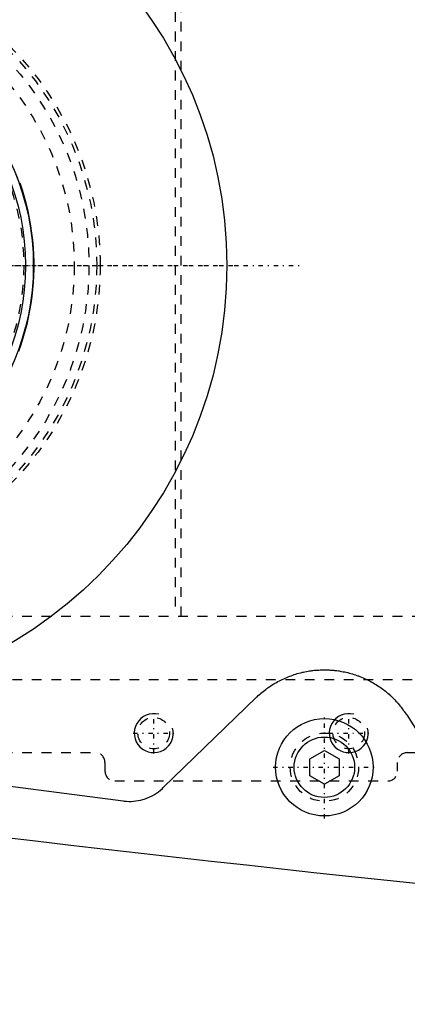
# Model space of a CAD drawing. Extents: x -1056 to 181, y -120 to 120.
# Tile 4 of 12: x -976 to -936, y -76 to 25. Entities that reach past the tile are written whole.
import ezdxf

# ---------------------------------------------------------------- set-up
doc = ezdxf.new("R2010")
doc.units = 0
doc.linetypes.add('CENTER', pattern=[1.5, 0.45, -0.5, 0.05, -0.5])
doc.linetypes.add('DASHED', pattern=[2, 1, -1])
for name, color, linetype in [('AM_0', 7, 'CONTINUOUS'), ('AM_10', 7, 'CONTINUOUS'), ('AM_3', 7, 'DASHED'), ('AM_7', 7, 'CENTER')]:
    doc.layers.add(name, color=color, linetype=linetype)

msp = doc.modelspace()

# ---------------------------------------------------------------- linework, layer by layer
at = {"layer": 'AM_0', "color": 7, "linetype": 'CONTINUOUS'}
for p, q in [((-961.52, -53.59), (-951.96, -44.32)), ((-936.56, -46.13), (-929.22, -57.68)), ((-1006.53, -49.57), (-965.65, -54.96)), ((-946.5, -50.63), (-945, -49.77)), ((-945, -49.77), (-943.5, -50.63)), ((-946.5, -52.37), (-946.5, -50.63)), ((-943.5, -50.63), (-943.5, -52.37)), ((-945, -53.23), (-946.5, -52.37)), ((-943.5, -52.37), (-945, -53.23))]:
    msp.add_line(p, q, dxfattribs=at)
for points in [[(-951.96, -44.32, 0), (-951.9, -44.26, 0), (-951.78, -44.15, 0), (-951.66, -44.04, 0), (-951.6, -43.99, 0), (-951.54, -43.93, 0), (-951.41, -43.82, 0), (-951.28, -43.72, 0), (-951.15, -43.62, 0), (-951.02, -43.51, 0), (-950.89, -43.42, 0), (-950.82, -43.37, 0), (-950.75, -43.32, 0), (-950.61, -43.22, 0), (-950.48, -43.13, 0), (-950.34, -43.04, 0), (-950.19, -42.95, 0), (-950.05, -42.87, 0), (-949.98, -42.83, 0), (-949.91, -42.79, 0), (-949.76, -42.71, 0), (-949.61, -42.63, 0), (-949.54, -42.59, 0), (-949.47, -42.55, 0), (-949.32, -42.48, 0), (-949.17, -42.41, 0), (-949.09, -42.38, 0), (-949.02, -42.34, 0), (-948.86, -42.28, 0), (-948.71, -42.21, 0), (-948.56, -42.15, 0), (-948.4, -42.1, 0), (-948.25, -42.04, 0), (-948.17, -42.02, 0), (-948.09, -41.99, 0), (-947.94, -41.94, 0), (-947.78, -41.89, 0), (-947.62, -41.85, 0), (-947.46, -41.81, 0), (-947.31, -41.77, 0), (-947.23, -41.75, 0), (-947.15, -41.73, 0), (-946.99, -41.7, 0), (-946.83, -41.67, 0), (-946.67, -41.64, 0), (-946.52, -41.62, 0), (-946.36, -41.59, 0), (-946.28, -41.58, 0), (-946.2, -41.57, 0), (-946.04, -41.55, 0), (-945.89, -41.54, 0), (-945.73, -41.53, 0), (-945.57, -41.52, 0), (-945.42, -41.51, 0), (-945.34, -41.51, 0), (-945.26, -41.5, 0), (-945.11, -41.5, 0), (-944.96, -41.5, 0), (-944.8, -41.5, 0), (-944.65, -41.51, 0), (-944.5, -41.51, 0), (-944.42, -41.52, 0), (-944.34, -41.52, 0), (-944.18, -41.53, 0), (-944.03, -41.55, 0), (-943.95, -41.56, 0), (-943.87, -41.56, 0), (-943.71, -41.58, 0), (-943.55, -41.61, 0), (-943.47, -41.62, 0), (-943.39, -41.63, 0), (-943.24, -41.66, 0), (-943.08, -41.69, 0), (-942.92, -41.72, 0), (-942.76, -41.75, 0), (-942.6, -41.79, 0), (-942.52, -41.81, 0), (-942.44, -41.83, 0), (-942.29, -41.88, 0), (-942.13, -41.92, 0), (-941.97, -41.97, 0), (-941.81, -42.02, 0), (-941.66, -42.08, 0), (-941.58, -42.1, 0), (-941.5, -42.13, 0), (-941.35, -42.19, 0), (-941.19, -42.25, 0), (-941.04, -42.32, 0), (-940.89, -42.38, 0), (-940.74, -42.45, 0), (-940.66, -42.49, 0), (-940.59, -42.53, 0), (-940.44, -42.6, 0), (-940.29, -42.68, 0), (-940.14, -42.76, 0), (-940, -42.84, 0), (-939.85, -42.93, 0), (-939.78, -42.97, 0), (-939.71, -43.01, 0), (-939.57, -43.1, 0), (-939.43, -43.2, 0), (-939.29, -43.29, 0), (-939.15, -43.39, 0), (-939.02, -43.49, 0), (-938.95, -43.54, 0), (-938.88, -43.59, 0), (-938.75, -43.69, 0), (-938.62, -43.8, 0), (-938.56, -43.85, 0), (-938.5, -43.9, 0), (-938.37, -44.01, 0), (-938.25, -44.12, 0), (-938.19, -44.18, 0), (-938.13, -44.24, 0), (-938.01, -44.35, 0), (-937.89, -44.47, 0), (-937.77, -44.59, 0), (-937.66, -44.71, 0), (-937.55, -44.83, 0), (-937.49, -44.89, 0), (-937.44, -44.96, 0), (-937.33, -45.08, 0), (-937.22, -45.22, 0), (-937.12, -45.35, 0), (-937.01, -45.49, 0), (-936.91, -45.63, 0), (-936.86, -45.7, 0), (-936.81, -45.77, 0), (-936.71, -45.91, 0), (-936.61, -46.06, 0), (-936.56, -46.13, 0)], [(-965.65, -54.96, 0), (-965.53, -54.97, 0), (-965.29, -54.99, 0), (-965.05, -55, 0), (-964.94, -55, 0), (-964.82, -55, 0), (-964.58, -54.98, 0), (-964.34, -54.96, 0), (-964.09, -54.92, 0), (-963.85, -54.87, 0), (-963.61, -54.8, 0), (-963.49, -54.77, 0), (-963.37, -54.73, 0), (-963.13, -54.64, 0), (-962.89, -54.53, 0), (-962.66, -54.42, 0), (-962.44, -54.29, 0), (-962.22, -54.16, 0), (-962.11, -54.08, 0), (-962.01, -54.01, 0), (-961.81, -53.85, 0), (-961.61, -53.68, 0), (-961.52, -53.59, 0)]]:
    msp.add_polyline3d(points, dxfattribs=at)
for centre, radius in [((-1000, 0), 45), ((-1000, 0), 25.15), ((-1000, 0), 24.35), ((-945, -51.5), 5), ((-945, -51.5), 3.1)]:
    msp.add_circle(centre, radius, dxfattribs=at)
msp.add_arc((-623.05, 2920.27), 3000, 262.64687, 267.07918, dxfattribs=at)
at = {"layer": 'AM_10', "color": 7, "linetype": 'CONTINUOUS'}
for centre in [(-962.5, -48), (-942.5, -48)]:
    msp.add_arc(centre, 2, 75, 15, dxfattribs=at)
at = {"layer": 'AM_3', "color": 6, "linetype": 'DASHED'}
for p, q in [((-960.3, 36), (-960.3, -36)), ((-959.7, -36), (-959.7, 36)), ((-1000, -36), (-901.33, -36)), ((-993, -42.5), (-867, -42.5)), ((-1000, -50), (-968.5, -50)), ((-936.5, -50), (-830, -50)), ((-967.5, -51), (-967.5, -51.9)), ((-937.5, -51.9), (-937.5, -51)), ((-966.5, -52.9), (-938.5, -52.9))]:
    msp.add_line(p, q, dxfattribs=at)
for points in [[(-976.25, 8.47, 0), (-976.01, 7.75, 0), (-975.79, 7.03, 0), (-975.69, 6.66, 0), (-975.6, 6.29, 0), (-975.42, 5.56, 0), (-975.27, 4.82, 0), (-975.14, 4.07, 0), (-975.03, 3.33, 0), (-974.94, 2.59, 0), (-974.91, 2.21, 0), (-974.88, 1.84, 0), (-974.83, 1.1, 0), (-974.81, 0.37, 0), (-974.81, 0, 0)], [(-974.81, 0, 0), (-974.81, -0.35, 0), (-974.83, -1.06, 0), (-974.87, -1.77, 0), (-974.9, -2.13, 0), (-974.93, -2.48, 0), (-975.01, -3.2, 0), (-975.11, -3.91, 0), (-975.23, -4.63, 0), (-975.37, -5.34, 0), (-975.53, -6.05, 0), (-975.62, -6.4, 0), (-975.72, -6.75, 0), (-975.92, -7.45, 0), (-976.14, -8.14, 0), (-976.38, -8.82, 0)]]:
    msp.add_polyline3d(points, dxfattribs=at)
for centre, radius in [((-1000, 0), 32), ((-1000, 0), 31.65), ((-1000, 0), 30.85), ((-1000, 0), 29.35), ((-1000, 0), 25.17), ((-1000, 0), 24.17), ((-962.5, -48), 1.62), ((-942.5, -48), 1.62), ((-945, -51.5), 3.5)]:
    msp.add_circle(centre, radius, dxfattribs=at)
for centre, start, end in [((-968.5, -51), 0, 90), ((-936.5, -51), 90, 180), ((-966.5, -51.9), 180, 270), ((-938.5, -51.9), 270, 0)]:
    msp.add_arc(centre, 1, start, end, dxfattribs=at)
at = {"layer": 'AM_7', "color": 4, "linetype": 'CENTER'}
for p, q in [((-1052.5, 0), (-947.5, 0)), ((-1047.25, 0), (-952.75, 0)), ((-1033.23, 0), (-966.77, 0)), ((-1025.38, 0), (-974.62, 0)), ((-1024.83, 0), (-975.17, 0)), ((-962.5, -50.1), (-962.5, -45.9)), ((-945, -56.75), (-945, -46.25)), ((-942.5, -50.1), (-942.5, -45.9)), ((-964.6, -48), (-960.4, -48)), ((-944.6, -48), (-940.4, -48)), ((-950.25, -51.5), (-939.75, -51.5))]:
    msp.add_line(p, q, dxfattribs=at)

doc.saveas('drawing.dxf')
